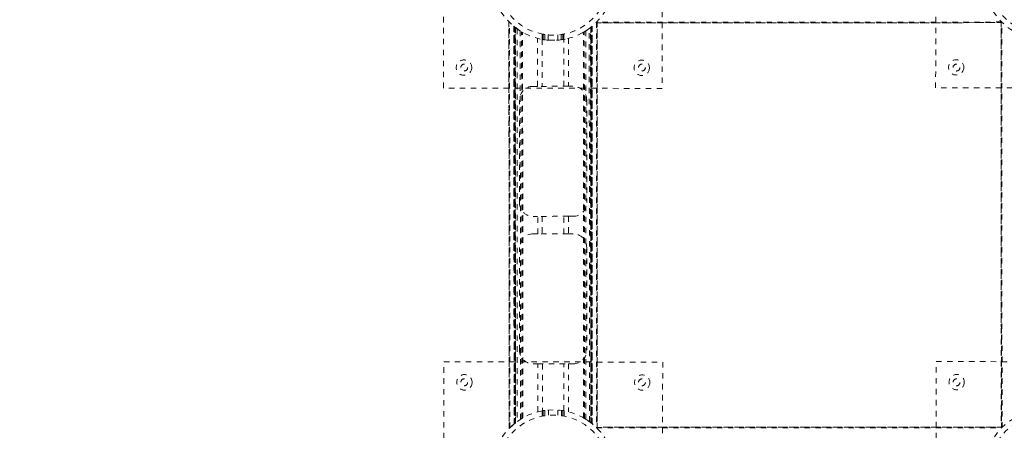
# Model space of a CAD drawing. Header units: inches. Extents: x 32.3 to 91.8, y 20.7 to 80.2.
# Tile 2 of 5: x 47.8 to 65.8, y 46.7 to 54.2. Entities that reach past the tile are written whole.
import ezdxf

# ---------------------------------------------------------------- set-up
doc = ezdxf.new("R2010")
doc.units = ezdxf.units.IN
doc.header["$MEASUREMENT"] = 0
doc.linetypes.add('SLD-Dashed', pattern=[0.075, 0.05, -0.025])
doc.linetypes.add('SLD-Solid', pattern=[0])

msp = doc.modelspace()

# ---------------------------------------------------------------- linework, layer by layer
at = {"color": 7, "linetype": 'SLD-Dashed', "lineweight": 0}
for p, q in [((55.537, 52.918), (55.542, 56.918)), ((59.542, 56.913), (59.537, 52.913)), ((64.537, 52.922), (64.542, 56.922)), ((56.735, 54.131), (56.739, 46.7)), ((56.739, 46.701), (56.735, 54.129)), ((56.735, 54.129), (56.736, 54.129)), ((56.735, 54.129), (56.738, 46.702)), ((56.751, 46.713), (56.747, 54.117)), ((56.83, 54.043), (56.825, 54.047)), ((56.828, 46.784), (56.825, 54.047)), ((56.825, 54.047), (56.829, 46.784)), ((56.83, 54.043), (56.833, 46.788)), ((56.87, 54.012), (56.834, 54.04)), ((56.837, 46.791), (56.834, 54.04)), ((56.834, 54.04), (56.837, 46.791)), ((56.839, 54.035), (56.843, 46.795)), ((56.852, 46.803), (56.849, 54.028)), ((56.853, 46.804), (56.85, 54.027)), ((56.852, 54.026), (56.855, 46.805)), ((56.854, 54.024), (56.857, 46.807)), ((58.23, 46.807), (58.227, 54.024)), ((58.232, 46.806), (58.229, 54.026)), ((58.231, 54.028), (58.234, 46.804)), ((58.235, 54.031), (58.238, 46.801)), ((58.247, 54.04), (58.25, 46.791)), ((58.25, 46.792), (58.247, 54.04)), ((58.253, 46.789), (58.249, 54.042)), ((58.255, 54.047), (58.251, 54.043)), ((58.254, 46.788), (58.251, 54.043)), ((58.255, 54.047), (58.259, 46.784)), ((58.259, 46.784), (58.255, 54.047)), ((58.325, 54.111), (65.756, 54.114)), ((65.754, 54.114), (58.326, 54.111)), ((58.326, 54.111), (58.327, 54.111)), ((58.327, 54.111), (65.754, 54.114)), ((58.333, 54.118), (58.337, 46.714)), ((65.742, 54.126), (58.338, 54.123)), ((58.349, 46.7), (58.345, 54.131)), ((58.345, 54.13), (58.349, 46.702)), ((58.349, 46.702), (58.345, 54.129)), ((65.735, 54.135), (65.739, 46.704)), ((65.739, 46.705), (65.735, 54.133)), ((65.735, 54.133), (65.736, 54.133)), ((65.735, 54.133), (65.738, 46.706)), ((65.751, 46.717), (65.747, 54.121)), ((65.754, 54.115), (65.754, 54.114)), ((56.884, 54.001), (56.887, 46.829)), ((56.942, 53.963), (56.937, 53.966)), ((56.945, 46.868), (56.942, 53.963)), ((56.971, 46.883), (56.967, 53.947)), ((56.967, 53.947), (56.992, 53.935)), ((56.988, 46.894), (56.985, 53.937)), ((57.34, 53.905), (57.34, 53.808)), ((57.36, 53.805), (57.36, 53.901)), ((57.39, 53.896), (57.39, 53.8)), ((57.39, 53.8), (57.39, 53.896)), ((57.453, 53.794), (57.453, 53.889)), ((57.628, 53.889), (57.628, 53.794)), ((57.69, 53.801), (57.69, 53.897)), ((57.69, 53.897), (57.69, 53.801)), ((57.72, 53.901), (57.72, 53.805)), ((57.74, 53.808), (57.74, 53.905)), ((58.048, 53.915), (58.113, 53.948)), ((58.099, 46.894), (58.096, 53.937)), ((58.116, 46.884), (58.113, 53.948)), ((58.142, 46.868), (58.139, 53.963)), ((58.207, 46.824), (58.204, 54.008)), ((57.259, 52.95), (57.259, 53.826)), ((57.343, 53.808), (57.343, 52.95)), ((57.738, 52.951), (57.738, 53.808)), ((57.822, 53.826), (57.822, 52.951)), ((57.176, 52.95), (57.259, 52.95)), ((57.822, 52.951), (57.906, 52.951)), ((59.537, 52.913), (55.537, 52.918)), ((68.537, 52.917), (64.537, 52.922)), ((56.927, 50.825), (56.926, 52.7)), ((58.156, 52.701), (58.157, 50.826)), ((57.26, 50.575), (57.177, 50.575)), ((57.261, 50.255), (57.26, 50.575)), ((57.344, 50.575), (57.344, 50.255)), ((57.739, 50.256), (57.739, 50.576)), ((57.823, 50.576), (57.823, 50.256)), ((57.907, 50.576), (57.823, 50.576)), ((57.177, 50.255), (57.261, 50.255)), ((57.823, 50.256), (57.907, 50.256)), ((56.928, 48.13), (56.927, 50.005)), ((58.157, 50.006), (58.158, 48.131)), ((55.541, 43.918), (55.546, 47.918)), ((55.546, 47.918), (59.546, 47.913)), ((59.546, 47.913), (59.541, 43.913)), ((64.541, 43.922), (64.546, 47.922)), ((64.546, 47.922), (68.546, 47.917)), ((57.262, 47.88), (57.178, 47.88)), ((57.262, 47.005), (57.262, 47.88)), ((57.346, 47.88), (57.346, 47.023)), ((57.741, 47.023), (57.741, 47.881)), ((57.824, 47.881), (57.825, 47.005)), ((57.908, 47.881), (57.824, 47.881)), ((57.343, 47.023), (57.343, 46.926)), ((57.363, 46.93), (57.363, 47.026)), ((57.393, 47.03), (57.393, 46.934)), ((57.393, 46.934), (57.393, 47.03)), ((57.456, 46.942), (57.456, 47.037)), ((57.631, 47.037), (57.631, 46.942)), ((57.693, 46.935), (57.693, 47.031)), ((57.693, 47.031), (57.693, 46.935)), ((57.723, 47.026), (57.723, 46.93)), ((57.743, 46.926), (57.743, 47.023)), ((58.142, 46.868), (58.146, 46.865)), ((58.214, 46.819), (58.25, 46.791)), ((56.828, 46.784), (56.833, 46.788)), ((65.759, 46.724), (58.328, 46.721)), ((58.329, 46.721), (65.758, 46.724)), ((65.757, 46.724), (58.33, 46.721)), ((58.342, 46.709), (65.746, 46.712)), ((58.349, 46.702), (58.348, 46.702)), ((65.758, 46.724), (65.757, 46.724))]:
    msp.add_line(p, q, dxfattribs=at)
at = {"color": 7, "linetype": 'SLD-Dashed', "lineweight": 0, "flags": 128}
for points in [[(56.831, 54.042), (56.827, 54.045), (56.825, 54.047), (56.825, 54.047)], [(58.251, 54.044), (58.245, 54.039), (58.235, 54.031)], [(57.36, 53.901), (57.342, 53.905), (57.343, 53.905)], [(57.738, 53.905), (57.736, 53.904), (57.72, 53.901)], [(57.36, 53.805), (57.342, 53.808), (57.343, 53.808)], [(57.347, 53.807), (57.344, 53.808), (57.343, 53.808)], [(57.473, 53.793), (57.642, 53.795), (57.761, 53.815)], [(57.738, 53.808), (57.727, 53.806), (57.701, 53.802)], [(57.738, 53.808), (57.736, 53.808), (57.72, 53.805)], [(57.822, 52.951), (57.804, 52.951), (57.771, 52.951), (57.726, 52.951), (57.67, 52.951), (57.607, 52.951), (57.541, 52.951), (57.474, 52.95), (57.412, 52.95), (57.356, 52.95), (57.31, 52.95), (57.278, 52.95), (57.259, 52.95)], [(57.823, 50.576), (57.805, 50.576), (57.772, 50.576), (57.727, 50.576), (57.671, 50.576), (57.608, 50.576), (57.542, 50.576), (57.475, 50.575), (57.413, 50.575), (57.357, 50.575), (57.311, 50.575), (57.279, 50.575), (57.26, 50.575)], [(57.823, 50.256), (57.805, 50.256), (57.772, 50.256), (57.727, 50.256), (57.671, 50.256), (57.608, 50.256), (57.542, 50.256), (57.476, 50.255), (57.413, 50.255), (57.357, 50.255), (57.312, 50.255), (57.279, 50.255), (57.261, 50.255)], [(57.262, 47.88), (57.28, 47.88), (57.313, 47.88), (57.358, 47.88), (57.414, 47.88), (57.477, 47.88), (57.543, 47.881), (57.609, 47.881), (57.672, 47.881), (57.728, 47.881), (57.773, 47.881), (57.806, 47.881), (57.824, 47.881)], [(57.346, 47.023), (57.357, 47.025), (57.382, 47.029)], [(57.346, 47.023), (57.348, 47.023), (57.363, 47.026)], [(57.723, 47.026), (57.742, 47.023), (57.741, 47.023)], [(57.737, 47.024), (57.739, 47.023), (57.741, 47.023)], [(57.346, 46.926), (57.348, 46.927), (57.363, 46.93)]]:
    msp.add_lwpolyline(points, dxfattribs=at)
at = {"color": 7, "linetype": 'SLD-Solid', "lineweight": 15}
for radius in [29.75, 29.632, 29.632]:
    msp.add_circle((62.042, 50.418), radius, dxfattribs=at)
at = {"color": 7, "linetype": 'SLD-Dashed', "lineweight": 0}
for centre, radius in [((57.54, 54.916), 1.125), ((66.54, 54.92), 1.125), ((57.54, 54.916), 1.03), ((66.54, 54.92), 1.03), ((55.913, 53.293), 0.141), ((55.917, 53.293), 0.0625), ((59.163, 53.289), 0.141), ((59.167, 53.293), 0.0625), ((64.913, 53.297), 0.14), ((64.917, 53.293), 0.0625), ((55.921, 47.543), 0.141), ((55.917, 47.543), 0.0625), ((59.171, 47.539), 0.14), ((59.167, 47.543), 0.0625), ((64.921, 47.547), 0.14), ((64.917, 47.543), 0.0625), ((57.544, 45.916), 1.125), ((66.544, 45.92), 1.125), ((57.544, 45.916), 1.03), ((66.544, 45.92), 1.03)]:
    msp.add_circle(centre, radius, dxfattribs=at)
for centre, radius, start, end in [((57.54, 54.916), 1.125, 224.3333, 225.2052), ((57.538, 54.913), 1.121, 231.1329, 232.4333), ((57.54, 54.915), 1.125, 232.2893, 239.409), ((57.54, 54.915), 1.125, 300.6415, 307.762), ((57.538, 54.917), 1.128, 314.3345, 315.2047), ((57.54, 54.916), 1.03, 259.961, 261.6513), ((57.54, 54.916), 1.03, 265.1703, 274.8807), ((57.54, 54.916), 1.031, 278.4, 280.0892), ((57.54, 54.915), 1.125, 299.6007, 302.1612), ((57.54, 54.915), 1.125, 260.8184, 262.3634), ((57.176, 52.7), 0.25, 90.0255, 180.0255), ((57.906, 52.701), 0.25, 0.0255, 90.0255), ((57.177, 50.825), 0.25, 180.0255, 270.0255), ((57.907, 50.826), 0.25, 270.0255, 0.0255), ((57.177, 50.005), 0.25, 90.0255, 180.0255), ((57.907, 50.006), 0.25, 0.0255, 90.0255), ((57.178, 48.13), 0.25, 180.0255, 270.0255), ((57.908, 48.131), 0.25, 270.0255, 0.0255), ((57.543, 45.921), 1.12, 97.6845, 99.2365), ((57.544, 45.915), 1.126, 80.8191, 82.363), ((57.544, 45.915), 1.126, 119.6016, 122.1594), ((57.545, 45.906), 1.04, 98.4072, 100.0825), ((57.543, 45.911), 1.034, 79.9649, 81.6483), ((57.545, 45.918), 1.122, 57.8867, 60.4526), ((57.544, 45.915), 1.125, 52.2899, 59.4087), ((57.522, 45.94), 1.092, 127.6415, 135.7864), ((57.55, 45.908), 1.135, 127.9541, 129.4818), ((57.534, 45.928), 1.109, 127.6104, 128.925), ((57.528, 45.896), 1.15, 51.1494, 52.4171), ((57.524, 45.896), 1.153, 44.3442, 45.1949), ((66.53, 45.933), 1.106, 134.3253, 135.2125)]:
    msp.add_arc(centre, radius, start, end, dxfattribs=at)

doc.saveas('drawing.dxf')
